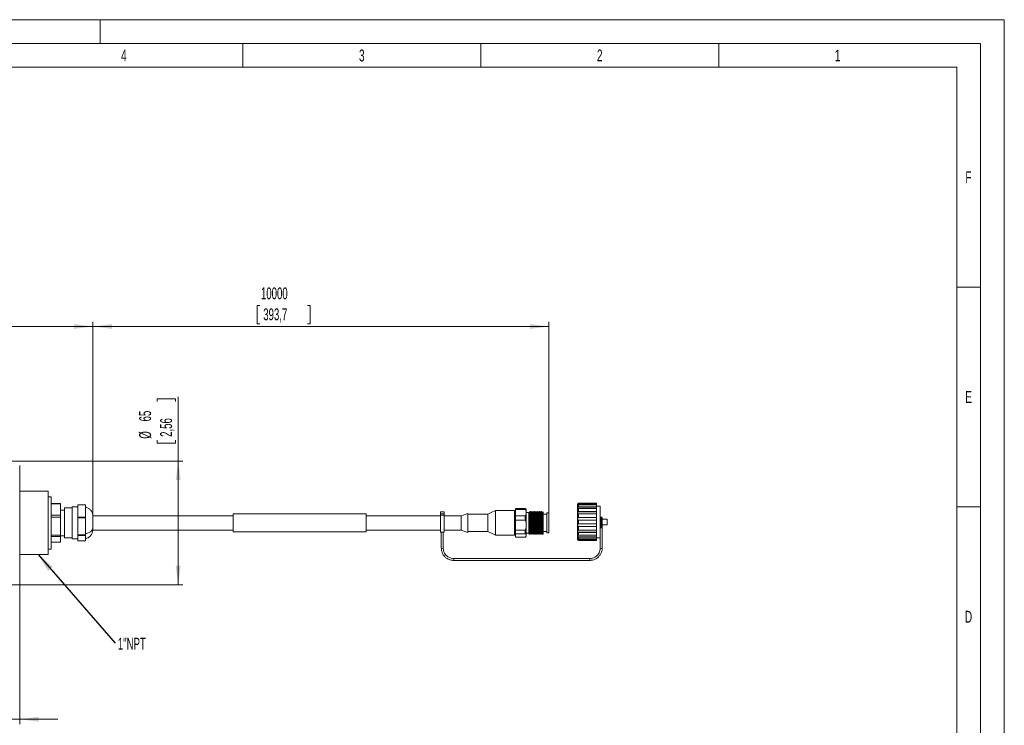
# Model space of a CAD drawing. Header units: millimetres. Extents: x 0 to 420, y 0 to 297.
# Tile 3 of 3: x 213 to 420, y 149 to 297. Entities that reach past the tile are written whole.
import ezdxf

# ---------------------------------------------------------------- set-up
doc = ezdxf.new("R2010")
doc.units = ezdxf.units.MM
doc.styles.add('SLDTEXTSTYLE0', font='TXT', dxfattribs={"width": 0.638186})
doc.styles.add('SLDTEXTSTYLE1', font='TXT', dxfattribs={"width": 0.605})
doc.dimstyles.new('SLDDIMSTYLE0', dxfattribs={"dimtxt": 2.5, "dimasz": 4, "dimexe": 0, "dimexo": 0.0625, "dimtad": 1, "dimdec": 1, "dimlfac": 2.5, "dimrnd": 1e-09, "dimzin": 12, "dimdsep": 46, "dimtxsty": 'SLDTEXTSTYLE1', "dimsah": 1, "dimcen": 0.09, "dimadec": 0, "dimazin": 3, "dimtfac": 1, "dimtdec": 1, "dimtmove": 0, "dimatfit": 0, "dimfxl": 0, "dimfrac": 2, "dimtolj": 1, "dimtzin": 12, "dimarcsym": 0})
doc.dimstyles.new('SLDDIMSTYLE1', dxfattribs={"dimtxt": 2.5, "dimasz": 4, "dimexe": 0, "dimexo": 0.0625, "dimtad": 1, "dimdec": 1, "dimlfac": 2.5, "dimrnd": 1e-09, "dimzin": 12, "dimdsep": 46, "dimtxsty": 'SLDTEXTSTYLE1', "dimsah": 1, "dimcen": 0.09, "dimadec": 0, "dimazin": 3, "dimtfac": 1, "dimtdec": 1, "dimtofl": 0, "dimtmove": 0, "dimatfit": 3, "dimfxl": 0, "dimfrac": 2, "dimtolj": 1, "dimtzin": 12, "dimarcsym": 0})
doc.dimstyles.new('SLDDIMSTYLE3', dxfattribs={"dimtxt": 2.5, "dimasz": 4, "dimexe": 0, "dimexo": 0.0625, "dimtad": 1, "dimdec": 1, "dimlfac": 2.5, "dimrnd": 1e-09, "dimzin": 12, "dimdsep": 46, "dimtxsty": 'SLDTEXTSTYLE1', "dimsah": 1, "dimcen": 0.09, "dimadec": 0, "dimazin": 3, "dimtfac": 1, "dimtdec": 1, "dimtofl": 0, "dimtmove": 0, "dimatfit": 3, "dimfxl": 0, "dimfrac": 2, "dimtolj": 1, "dimtzin": 12, "dimarcsym": 0})
doc.dimstyles.new('SLDDIMSTYLE4', dxfattribs={"dimtxt": 2.5, "dimasz": 4, "dimexe": 0, "dimexo": 0.0625, "dimtad": 1, "dimdec": 0, "dimlfac": 2.5, "dimrnd": 1e-09, "dimzin": 12, "dimdsep": 46, "dimtxsty": 'SLDTEXTSTYLE1', "dimsah": 1, "dimcen": 0.09, "dimadec": 0, "dimazin": 3, "dimtfac": 1, "dimtdec": 1, "dimtofl": 0, "dimtmove": 0, "dimatfit": 3, "dimfxl": 0, "dimfrac": 2, "dimtolj": 1, "dimtzin": 12, "dimarcsym": 0})
doc.dimstyles.new('SLDDIMSTYLE5', dxfattribs={"dimtxt": 0.18, "dimasz": 4, "dimexe": 0, "dimexo": 0.0625, "dimgap": 0, "dimtad": 0, "dimtih": 1, "dimtoh": 1, "dimdec": 0, "dimrnd": 1e-09, "dimzin": 0, "dimdsep": 46, "dimtxsty": 'Standard', "dimsah": 1, "dimcen": 0.09, "dimadec": 0, "dimazin": 0, "dimtfac": 4, "dimtdec": 0, "dimtofl": 0, "dimtmove": 0, "dimatfit": 3, "dimfxl": 0, "dimfrac": 2, "dimtolj": 1, "dimtzin": 0, "dimarcsym": 0})

# ---------------------------------------------------------------- blocks, each defined once
blk = doc.blocks.new('_D')
at = {"color": 7, "linetype": 'Continuous', "lineweight": 0}
for p, q in [((199.09, 179.29), (199.09, 149.03)), ((213.09, 179.21), (213.09, 149.03)), ((200.68, 154.44), (200.11, 154.44)), ((200.11, 154.44), (200.11, 150.61)), ((208.8, 154.44), (209.37, 154.44)), ((209.37, 154.44), (209.37, 150.61)), ((199.09, 150.03), (191.09, 150.03)), ((199.09, 150.03), (213.09, 150.03)), ((200.11, 150.61), (200.68, 150.61)), ((209.37, 150.61), (208.8, 150.61)), ((213.09, 150.03), (221.09, 150.03))]:
    blk.add_line(p, q, dxfattribs=at)
for points in [[(199.09, 150.03), (195.09, 150.54), (195.09, 149.53)], [(213.09, 150.03), (217.09, 149.53), (217.09, 150.54)]]:
    blk.add_solid(points, dxfattribs=at)
at = {"color": 7, "linetype": 'Continuous', "lineweight": 0, "char_height": 2.5, "attachment_point": 1, "style": 'SLDTEXTSTYLE1'}
for s, insert in [('35', (202.83, 158.24)), ('1,38', (201.4, 153.83))]:
    blk.add_mtext(s, dxfattribs=dict(at, insert=insert))
blk = doc.blocks.new('_D_1')
at = {"color": 7, "linetype": 'Continuous', "lineweight": 0}
for p, q in [((241.99, 216.76), (241.99, 217.33)), ((241.99, 217.33), (245.83, 217.33)), ((245.83, 217.33), (245.83, 216.76)), ((246.4, 204.29), (246.4, 217.76)), ((241.99, 208.64), (241.99, 208.07)), ((241.99, 208.07), (245.83, 208.07)), ((245.83, 208.07), (245.83, 208.64)), ((199.53, 204.29), (247.4, 204.29)), ((246.4, 178.3), (246.4, 204.29)), ((199.53, 178.3), (247.4, 178.3))]:
    blk.add_line(p, q, dxfattribs=at)
for points in [[(246.4, 204.29), (245.89, 200.29), (246.91, 200.29)], [(246.4, 178.3), (246.91, 182.3), (245.89, 182.3)]]:
    blk.add_solid(points, dxfattribs=at)
at = {"color": 7, "linetype": 'Continuous', "lineweight": 0, "char_height": 2.5, "attachment_point": 1, "rotation": 90, "style": 'SLDTEXTSTYLE1'}
for s, insert in [('65', (238.2, 212.61)), ('2,56', (242.61, 209.36)), ('%%c', (238.2, 208.97))]:
    blk.add_mtext(s, dxfattribs=dict(at, insert=insert))
blk = doc.blocks.new('_D_3')
at = {"color": 7, "linetype": 'Continuous', "lineweight": 0}
for p, q in [((263.55, 236.96), (262.98, 236.96)), ((262.98, 236.96), (262.98, 233.13)), ((273.58, 236.96), (274.15, 236.96)), ((274.15, 236.96), (274.15, 233.13)), ((228.48, 192.89), (228.48, 233.55)), ((228.48, 232.55), (324.3, 232.55)), ((262.98, 233.13), (263.55, 233.13)), ((274.15, 233.13), (273.58, 233.13)), ((324.3, 193.39), (324.3, 233.55))]:
    blk.add_line(p, q, dxfattribs=at)
for points in [[(228.48, 232.55), (232.48, 232.04), (232.48, 233.06)], [(324.3, 232.55), (320.3, 233.06), (320.3, 232.04)]]:
    blk.add_solid(points, dxfattribs=at)
at = {"color": 7, "linetype": 'Continuous', "lineweight": 0, "char_height": 2.5, "attachment_point": 1, "style": 'SLDTEXTSTYLE1'}
for s, insert in [('10000', (263.79, 240.76)), ('393,7', (264.27, 236.35))]:
    blk.add_mtext(s, dxfattribs=dict(at, insert=insert))
blk = doc.blocks.new('_D_4')
at = {"color": 7, "linetype": 'Continuous', "lineweight": 0}
for p, q in [((163.56, 236.96), (162.98, 236.96)), ((162.98, 236.96), (162.98, 233.13)), ((171.67, 236.96), (172.24, 236.96)), ((172.24, 236.96), (172.24, 233.13)), ((99.73, 182.89), (99.73, 233.55)), ((228.48, 232.55), (99.73, 232.55)), ((162.98, 233.13), (163.56, 233.13)), ((172.24, 233.13), (171.67, 233.13)), ((228.48, 192.89), (228.48, 233.55))]:
    blk.add_line(p, q, dxfattribs=at)
for points in [[(99.73, 232.55), (103.73, 232.04), (103.73, 233.06)], [(228.48, 232.55), (224.48, 233.06), (224.48, 232.04)]]:
    blk.add_solid(points, dxfattribs=at)
at = {"color": 7, "linetype": 'Continuous', "lineweight": 0, "char_height": 2.5, "attachment_point": 1, "style": 'SLDTEXTSTYLE1'}
for s, insert in [('322', (164.75, 240.76)), ('12,7', (164.27, 236.35))]:
    blk.add_mtext(s, dxfattribs=dict(at, insert=insert))
blk = doc.blocks.new('SW_NOTE_9')
at = {"color": 0, "linetype": 'Continuous', "lineweight": 0, "insert": (0.55, 1.12), "char_height": 2.5, "attachment_point": 1, "style": 'SLDTEXTSTYLE1'}
blk.add_mtext('1"NPT', dxfattribs=at)

msp = doc.modelspace()

# ---------------------------------------------------------------- linework, layer by layer
at = {"color": 133, "linetype": 'Continuous', "lineweight": 0}
for p, q in [((420, 297), (0, 297)), ((230, 292), (230, 297)), ((420, 0), (420, 297)), ((415, 292), (5, 292)), ((260, 292), (260, 287)), ((310, 292), (310, 287)), ((360, 292), (360, 287)), ((415, 292), (415, 5)), ((260, 287), (210, 287)), ((310, 287), (260, 287)), ((360, 287), (310, 287)), ((410, 287), (360, 287)), ((410, 60.25), (410, 287)), ((415, 240.833), (410, 240.833)), ((415, 194.667), (410, 194.667))]:
    msp.add_line(p, q, dxfattribs=at)
at = {"color": 7, "linetype": 'Continuous', "lineweight": 15}
for p, q in [((213.095, 203.378), (213.095, 181.961)), ((219.095, 197.94), (213.095, 197.94)), ((219.095, 197.94), (219.095, 184.648)), ((219.695, 196.794), (219.095, 196.794)), ((219.695, 196.794), (219.695, 185.794)), ((221.695, 195.381), (219.695, 195.381)), ((221.695, 195.294), (219.695, 195.294)), ((221.695, 195.381), (221.695, 195.294)), ((221.695, 195.294), (221.695, 192.895)), ((225.295, 194.654), (224.095, 194.654)), ((224.095, 188.994), (224.095, 194.654)), ((226.895, 195.083), (225.295, 195.083)), ((225.295, 195.05), (225.295, 195.083)), ((225.295, 195.05), (226.895, 195.05)), ((225.295, 192.495), (225.295, 195.05)), ((226.895, 195.083), (226.895, 195.05)), ((226.895, 195.05), (226.895, 192.495)), ((330.415, 195.331), (330.295, 195.211)), ((330.295, 187.771), (330.295, 195.211)), ((330.495, 195.4), (330.415, 195.32)), ((330.415, 195.318), (330.495, 195.398)), ((330.415, 195.331), (330.415, 195.318)), ((330.495, 195.263), (330.415, 195.188)), ((330.415, 195.188), (330.415, 194.981)), ((330.415, 195.15), (334.295, 195.15)), ((330.415, 194.981), (330.495, 195.056)), ((330.495, 194.671), (330.415, 194.61)), ((330.415, 194.61), (330.415, 194.223)), ((330.415, 194.579), (334.295, 194.579)), ((334.295, 195.4), (330.495, 195.4)), ((330.495, 195.263), (330.495, 195.398)), ((330.495, 195.398), (334.295, 195.398)), ((334.295, 195.263), (330.495, 195.263)), ((330.495, 195.056), (330.495, 194.671)), ((330.495, 195.056), (334.295, 195.056)), ((334.295, 194.671), (330.495, 194.671)), ((334.295, 195.398), (334.295, 195.4)), ((334.295, 195.398), (334.295, 195.263)), ((334.295, 195.15), (334.295, 195.263)), ((334.295, 195.15), (334.295, 195.065)), ((334.295, 195.056), (334.295, 194.671)), ((335.095, 194.811), (334.295, 194.811)), ((334.295, 194.579), (334.295, 194.671)), ((334.295, 194.579), (334.295, 194.299)), ((335.095, 194.811), (335.095, 188.171)), ((219.695, 192.895), (221.695, 192.895)), ((221.695, 192.512), (219.695, 192.512)), ((222.495, 193.994), (221.695, 193.994)), ((221.695, 192.895), (221.695, 192.512)), ((221.695, 192.512), (221.695, 188.735)), ((224.095, 194.44), (222.495, 194.44)), ((222.495, 188.147), (222.495, 194.44)), ((226.895, 192.495), (225.295, 192.495)), ((225.295, 192.495), (225.295, 192.377)), ((226.895, 192.495), (226.895, 192.377)), ((228.48, 190.199), (228.48, 192.894)), ((257.935, 192.794), (228.48, 192.794)), ((285.935, 193.194), (257.935, 193.194)), ((257.935, 190.959), (257.935, 193.194)), ((285.935, 190.959), (285.935, 193.194)), ((301.495, 192.794), (285.935, 192.794)), ((301.495, 193.61), (301.495, 193.217)), ((302.295, 193.61), (301.495, 193.61)), ((302.295, 193.217), (301.495, 193.217)), ((301.495, 193.217), (301.495, 192.935)), ((301.495, 192.935), (302.295, 192.935)), ((301.495, 189.374), (301.495, 192.935)), ((302.295, 193.61), (302.295, 193.217)), ((302.295, 193.217), (302.295, 192.935)), ((302.295, 192.935), (302.295, 189.374)), ((305.895, 192.794), (302.295, 192.794)), ((305.895, 192.799), (305.895, 189.789)), ((307.295, 193.294), (307.255, 193.294)), ((307.255, 189.294), (307.255, 193.294)), ((307.295, 193.294), (307.295, 189.294)), ((311.495, 193.094), (307.295, 193.094)), ((311.495, 193.113), (311.495, 189.474)), ((317.095, 193.894), (313.095, 193.894)), ((313.095, 188.694), (313.095, 193.894)), ((317.095, 193.894), (317.095, 188.694)), ((317.295, 193.294), (317.095, 193.294)), ((319.295, 194.293), (317.295, 194.293)), ((317.295, 194.128), (317.295, 194.293)), ((317.295, 194.128), (319.295, 194.128)), ((317.295, 192.739), (317.295, 194.128)), ((319.295, 192.739), (317.295, 192.739)), ((317.295, 191.86), (317.295, 192.739)), ((319.295, 194.128), (319.295, 194.293)), ((319.295, 191.86), (319.295, 192.739)), ((319.495, 193.516), (319.495, 193.901)), ((320.095, 193.454), (319.495, 193.454)), ((320.15, 193.449), (320.11, 193.519)), ((320.223, 193.454), (320.146, 193.454)), ((320.406, 193.694), (320.362, 193.694)), ((320.623, 193.454), (320.547, 193.454)), ((320.806, 193.694), (320.762, 193.694)), ((321.023, 193.454), (320.947, 193.454)), ((321.206, 193.694), (321.161, 193.694)), ((321.423, 193.454), (321.347, 193.454)), ((321.606, 193.694), (321.561, 193.694)), ((321.823, 193.454), (321.747, 193.454)), ((322.006, 193.694), (321.962, 193.694)), ((322.223, 193.454), (322.147, 193.454)), ((322.406, 193.694), (322.361, 193.694)), ((322.623, 193.454), (322.547, 193.454)), ((322.806, 193.694), (322.762, 193.694)), ((323.023, 193.454), (322.947, 193.454)), ((323.895, 193.094), (323.095, 193.094)), ((324.295, 193.394), (323.895, 193.394)), ((323.895, 193.394), (323.895, 189.194)), ((324.295, 193.394), (324.295, 189.194)), ((330.415, 194.223), (330.495, 194.284)), ((330.495, 193.696), (330.415, 193.656)), ((330.415, 193.656), (330.415, 193.135)), ((330.415, 193.636), (334.295, 193.636)), ((330.415, 193.135), (330.495, 193.175)), ((330.495, 192.454), (330.415, 192.441)), ((330.415, 192.441), (330.415, 191.849)), ((330.415, 192.434), (334.295, 192.434)), ((330.495, 194.284), (330.495, 193.696)), ((330.495, 194.284), (334.295, 194.284)), ((334.295, 193.696), (330.495, 193.696)), ((330.495, 193.175), (330.495, 192.454)), ((330.495, 193.175), (334.295, 193.175)), ((334.295, 192.454), (330.495, 192.454)), ((334.295, 194.284), (334.295, 193.696)), ((334.295, 193.636), (334.295, 193.696)), ((334.295, 193.636), (334.295, 193.195)), ((334.295, 193.175), (334.295, 192.454)), ((334.295, 192.434), (334.295, 192.454)), ((334.295, 192.434), (334.295, 191.843)), ((225.295, 192.377), (226.895, 192.377)), ((225.295, 190.871), (225.295, 192.377)), ((225.295, 190.871), (225.295, 190.048)), ((226.895, 192.377), (226.895, 188.756)), ((257.935, 189.394), (257.935, 190.959)), ((285.935, 189.394), (285.935, 190.959)), ((317.295, 191.86), (319.295, 191.86)), ((317.295, 189.74), (317.295, 191.86)), ((320.095, 190.105), (320.095, 191.684)), ((323.095, 192.205), (323.095, 189.759)), ((330.415, 191.849), (330.495, 191.863)), ((330.495, 191.097), (330.415, 191.111)), ((330.415, 191.111), (330.415, 190.52)), ((334.295, 190.527), (330.415, 190.527)), ((330.415, 190.52), (330.495, 190.506)), ((330.495, 191.863), (330.495, 191.097)), ((330.495, 191.863), (334.295, 191.863)), ((334.295, 191.097), (330.495, 191.097)), ((330.495, 190.506), (330.495, 189.786)), ((330.495, 190.506), (334.295, 190.506)), ((334.295, 191.863), (334.295, 191.097)), ((334.295, 191.118), (334.295, 190.527)), ((334.295, 190.506), (334.295, 190.527)), ((334.295, 190.506), (334.295, 189.786)), ((336.575, 192.091), (335.495, 192.091)), ((335.495, 190.891), (336.575, 190.891)), ((336.575, 192.091), (336.575, 190.891)), ((219.695, 188.735), (221.695, 188.735)), ((221.695, 188.426), (219.695, 188.426)), ((221.695, 188.735), (221.695, 188.426)), ((221.695, 188.594), (222.495, 188.594)), ((221.695, 188.426), (221.695, 187.226)), ((224.095, 187.934), (224.095, 188.994)), ((225.295, 188.756), (225.295, 190.048)), ((226.895, 188.756), (225.295, 188.756)), ((225.295, 188.672), (225.295, 188.756)), ((225.295, 188.672), (226.895, 188.672)), ((225.295, 188.258), (225.295, 188.672)), ((226.895, 188.756), (226.895, 188.672)), ((226.895, 188.672), (226.895, 187.51)), ((228.48, 189.694), (228.48, 190.199)), ((228.48, 189.794), (257.935, 189.794)), ((257.935, 189.394), (285.935, 189.394)), ((285.935, 189.794), (301.495, 189.794)), ((301.495, 189.374), (302.295, 189.374)), ((301.695, 189.374), (301.695, 185.978)), ((302.095, 185.978), (302.095, 189.374)), ((302.295, 189.794), (305.895, 189.794)), ((307.255, 189.294), (307.295, 189.294)), ((307.295, 189.494), (311.495, 189.494)), ((313.095, 188.694), (317.095, 188.694)), ((317.095, 189.294), (317.295, 189.294)), ((319.295, 189.74), (317.295, 189.74)), ((317.295, 189.026), (317.295, 189.74)), ((319.295, 189.026), (317.295, 189.026)), ((317.295, 188.294), (317.295, 189.026)), ((319.295, 188.294), (317.295, 188.294)), ((319.295, 189.026), (319.295, 189.74)), ((319.495, 189.134), (320.095, 189.134)), ((319.495, 188.494), (319.495, 188.723)), ((320.162, 188.894), (320.206, 188.894)), ((320.345, 189.134), (320.422, 189.134)), ((320.561, 188.894), (320.607, 188.894)), ((320.745, 189.134), (320.822, 189.134)), ((320.962, 188.894), (321.007, 188.894)), ((321.145, 189.134), (321.222, 189.134)), ((321.362, 188.894), (321.407, 188.894)), ((321.545, 189.134), (321.622, 189.134)), ((321.762, 188.894), (321.807, 188.894)), ((321.945, 189.134), (322.022, 189.134)), ((322.162, 188.894), (322.207, 188.894)), ((322.345, 189.134), (322.422, 189.134)), ((322.562, 188.894), (322.607, 188.894)), ((322.745, 189.134), (322.822, 189.134)), ((322.961, 188.894), (323.007, 188.894)), ((323.095, 189.494), (323.895, 189.494)), ((323.895, 189.194), (324.295, 189.194)), ((330.495, 189.786), (330.415, 189.827)), ((330.415, 189.827), (330.415, 189.308)), ((334.295, 189.328), (330.415, 189.328)), ((330.415, 189.308), (330.495, 189.268)), ((330.495, 188.682), (330.415, 188.743)), ((330.415, 188.743), (330.415, 188.359)), ((334.295, 188.39), (330.415, 188.39)), ((330.415, 188.359), (330.495, 188.297)), ((334.295, 189.786), (330.495, 189.786)), ((330.495, 189.268), (330.495, 188.682)), ((330.495, 189.268), (334.295, 189.268)), ((334.295, 188.682), (330.495, 188.682)), ((330.495, 188.297), (330.495, 187.916)), ((330.495, 188.297), (334.295, 188.297)), ((334.295, 189.847), (334.295, 189.328)), ((334.295, 189.268), (334.295, 189.328)), ((334.295, 189.268), (334.295, 188.682)), ((334.295, 188.697), (334.295, 188.39)), ((334.295, 188.297), (334.295, 188.39)), ((334.295, 188.297), (334.295, 187.916)), ((335.495, 185.978), (335.495, 190.309)), ((219.695, 187.226), (221.695, 187.226)), ((219.695, 187.206), (221.695, 187.206)), ((221.695, 187.226), (221.695, 187.206)), ((222.495, 188.147), (224.095, 188.147)), ((224.095, 187.934), (225.295, 187.934)), ((225.295, 188.258), (225.295, 187.994)), ((225.295, 187.994), (225.295, 187.51)), ((225.295, 187.51), (226.895, 187.51)), ((225.295, 187.51), (225.295, 187.504)), ((225.295, 187.504), (226.895, 187.504)), ((226.895, 187.51), (226.895, 187.504)), ((330.295, 187.771), (330.415, 187.651)), ((330.495, 187.916), (330.415, 187.991)), ((330.415, 187.991), (330.415, 187.788)), ((334.295, 187.825), (330.415, 187.825)), ((330.415, 187.788), (330.495, 187.712)), ((330.495, 187.581), (330.415, 187.662)), ((330.415, 187.662), (330.415, 187.651)), ((334.295, 187.916), (330.495, 187.916)), ((330.495, 187.712), (330.495, 187.581)), ((330.495, 187.712), (334.295, 187.712)), ((334.295, 187.581), (330.495, 187.581)), ((334.295, 188.171), (335.095, 188.171)), ((334.295, 187.925), (334.295, 187.825)), ((334.295, 187.712), (334.295, 187.825)), ((334.295, 187.712), (334.295, 187.581)), ((335.095, 188.171), (335.095, 185.978)), ((213.095, 184.648), (219.095, 184.648)), ((219.095, 185.794), (219.695, 185.794)), ((332.895, 183.816), (304.295, 183.816)), ((304.295, 183.416), (332.895, 183.416)), ((213.095, 181.961), (213.095, 179.209))]:
    msp.add_line(p, q, dxfattribs=at)
at = {"color": 8, "linetype": 'Continuous', "lineweight": 15}
for p, q in [((335.295, 190.274), (335.295, 190.573)), ((304.295, 183.416), (304.295, 183.816)), ((332.895, 183.816), (332.895, 183.581)), ((332.895, 183.581), (332.895, 183.416))]:
    msp.add_line(p, q, dxfattribs=at)
at = {"color": 7, "linetype": 'Continuous', "lineweight": 15, "flags": 128}
for points in [[(307.255, 193.294), (306.494, 193.017), (305.895, 192.799)], [(313.095, 193.894), (312.199, 193.457), (311.495, 193.113)], [(322.809, 193.667), (322.826, 193.591), (322.846, 193.231), (322.869, 192.653), (322.889, 191.922), (322.912, 191.119), (322.932, 190.336), (322.954, 189.662), (322.976, 189.171), (322.996, 188.92), (323.02, 188.937), (323.02, 188.937)], [(305.895, 189.789), (306.657, 189.512), (307.255, 189.294)], [(311.495, 189.474), (312.391, 189.037), (313.095, 188.694)]]:
    msp.add_lwpolyline(points, dxfattribs=at)
at = {"color": 8, "linetype": 'Continuous', "lineweight": 15, "flags": 128}
msp.add_lwpolyline([(335.295, 190.274), (335.372, 190.277), (335.437, 190.284), (335.48, 190.296), (335.495, 190.309), (335.495, 190.309)], dxfattribs=at)
at = {"color": 7, "linetype": 'Continuous', "lineweight": 15}
for centre, start, end in [((319.295, 194.094), 0, 62.30335), ((319.295, 188.494), 297.68607, 0)]:
    msp.add_arc(centre, 0.2, start, end, dxfattribs=at)
at = {"color": 8, "linetype": 'Continuous', "lineweight": 15}
for centre, radius, start, end in [((335.239, 190.54), 0.272, 238.02978, 281.86432), ((301.895, 186.42), 0.485, 245.65761, 294.34239), ((335.295, 186.42), 0.485, 245.65889, 294.34111)]:
    msp.add_arc(centre, radius, start, end, dxfattribs=at)
at = {"color": 7, "linetype": 'Continuous', "lineweight": 15}
for points, knots in [([(228.48, 192.894), (228.438, 193.093), (228.352, 193.503), (227.988, 194.03), (227.491, 194.436), (227.09, 194.555), (226.895, 194.614)], [0, 0, 0, 0, 0.2438023, 0.4999998, 0.756198, 1, 1, 1, 1]), ([(319.295, 194.293), (319.304, 194.293), (319.325, 194.292), (319.357, 194.285), (319.379, 194.277), (319.388, 194.271), (319.388, 194.27)], [0, 0, 0, 0, 0.2252652, 0.5025741, 0.9563619, 1, 1, 1, 1]), ([(319.495, 193.434), (319.496, 193.52), (319.496, 193.654), (319.487, 193.822), (319.469, 193.926), (319.443, 194.007), (319.412, 194.063), (319.373, 194.102), (319.343, 194.12), (319.315, 194.127), (319.301, 194.128), (319.295, 194.128)], [0, 0, 0, 0, 0.3495399, 0.5465908, 0.6817086, 0.7763193, 0.8821416, 0.922106, 0.9623813, 0.9862199, 1, 1, 1, 1]), ([(319.295, 192.739), (319.304, 192.74), (319.324, 192.741), (319.357, 192.755), (319.4, 192.788), (319.485, 192.924), (319.495, 193.149), (319.495, 193.345), (319.495, 193.434)], [0, 0, 0, 0, 0.0234709, 0.0523643, 0.0996455, 0.198999, 0.6389103, 1, 1, 1, 1]), ([(319.495, 193.927), (319.495, 194.004), (319.495, 194.104), (319.495, 194.079), (319.495, 194.073)], [0, 0, 0, 0, 0.7571797, 1, 1, 1, 1]), ([(319.495, 193.434), (319.495, 193.262), (319.495, 192.918), (319.495, 192.254), (319.495, 191.532), (319.495, 191.044), (319.495, 190.8)], [0, 0, 0, 0, 0.25, 0.5, 0.75, 1, 1, 1, 1]), ([(320.095, 193.51), (320.095, 193.519), (320.095, 193.543), (320.095, 193.302), (320.095, 192.842), (320.095, 192.257), (320.095, 191.843), (320.095, 191.684)], [0, 0, 0, 0, 0.1194583, 0.354216, 0.5950474, 0.8445763, 1, 1, 1, 1]), ([(320.345, 189.164), (320.341, 189.159), (320.329, 189.142), (320.314, 189.381), (320.29, 189.835), (320.272, 190.387), (320.256, 190.999), (320.233, 191.645), (320.215, 192.344), (320.191, 192.93), (320.17, 193.309), (320.156, 193.479), (320.147, 193.441), (320.146, 193.436)], [0, 0, 0, 0, 0.0549633, 0.1623945, 0.2698059, 0.3772239, 0.4437175, 0.5511391, 0.6585611, 0.7659724, 0.8733892, 0.9808004, 1, 1, 1, 1]), ([(320.36, 193.693), (320.336, 193.652), (320.288, 193.569), (320.241, 193.486), (320.217, 193.445)], [0, 0, 0, 0, 0.500033, 1, 1, 1, 1]), ([(320.419, 189.165), (320.417, 189.162), (320.408, 189.152), (320.39, 189.383), (320.37, 189.834), (320.351, 190.387), (320.33, 190.998), (320.315, 191.645), (320.29, 192.343), (320.271, 192.929), (320.249, 193.309), (320.232, 193.479), (320.224, 193.441), (320.223, 193.436)], [0, 0, 0, 0, 0.0356773, 0.1452762, 0.2548906, 0.3644897, 0.4323836, 0.5419707, 0.6515576, 0.7611705, 0.8707699, 0.9803732, 1, 1, 1, 1]), ([(320.558, 188.924), (320.553, 188.94), (320.542, 188.977), (320.519, 189.348), (320.501, 189.939), (320.476, 190.692), (320.457, 191.511), (320.435, 192.304), (320.413, 192.988), (320.393, 193.464), (320.373, 193.699), (320.364, 193.669), (320.362, 193.661)], [0, 0, 0, 0, 0.0815124, 0.1909616, 0.3004264, 0.4098798, 0.5193506, 0.6287975, 0.7382524, 0.8477067, 0.9571579, 1, 1, 1, 1]), ([(320.551, 193.448), (320.527, 193.489), (320.479, 193.572), (320.431, 193.655), (320.407, 193.696)], [0, 0, 0, 0, 0.4999871, 1, 1, 1, 1]), ([(320.409, 193.665), (320.415, 193.652), (320.428, 193.622), (320.445, 193.263), (320.47, 192.681), (320.488, 191.933), (320.513, 191.116), (320.532, 190.319), (320.554, 189.628), (320.577, 189.139), (320.593, 188.888), (320.605, 188.918), (320.609, 188.929)], [0, 0, 0, 0, 0.0794625, 0.1870092, 0.294551, 0.4021106, 0.5096556, 0.6172149, 0.7247538, 0.8322976, 0.9398462, 1, 1, 1, 1]), ([(320.745, 189.164), (320.741, 189.159), (320.729, 189.142), (320.714, 189.381), (320.691, 189.835), (320.672, 190.387), (320.656, 190.999), (320.633, 191.645), (320.615, 192.343), (320.591, 192.931), (320.57, 193.305), (320.557, 193.476), (320.549, 193.448), (320.549, 193.447)], [0, 0, 0, 0, 0.0558323, 0.1649621, 0.2740718, 0.3831883, 0.4507332, 0.5598533, 0.6689738, 0.7780833, 0.8871986, 0.996308, 1, 1, 1, 1]), ([(320.76, 193.693), (320.736, 193.652), (320.689, 193.569), (320.641, 193.487), (320.617, 193.445)], [0, 0, 0, 0, 0.5000242, 1, 1, 1, 1]), ([(320.819, 189.165), (320.817, 189.162), (320.809, 189.152), (320.79, 189.383), (320.77, 189.834), (320.751, 190.387), (320.73, 190.998), (320.715, 191.645), (320.69, 192.343), (320.671, 192.929), (320.649, 193.309), (320.632, 193.479), (320.624, 193.441), (320.623, 193.436)], [0, 0, 0, 0, 0.036537, 0.1460381, 0.2555548, 0.3650562, 0.4328896, 0.542379, 0.6518682, 0.7613834, 0.8708851, 0.9803907, 1, 1, 1, 1]), ([(320.958, 188.929), (320.956, 188.926), (320.947, 188.916), (320.927, 189.18), (320.908, 189.687), (320.886, 190.393), (320.863, 191.196), (320.845, 192.011), (320.819, 192.746), (320.802, 193.309), (320.778, 193.649), (320.767, 193.664), (320.762, 193.67)], [0, 0, 0, 0, 0.0408365, 0.1501522, 0.2594823, 0.3687972, 0.4781177, 0.5874347, 0.6967485, 0.8060789, 0.9153967, 1, 1, 1, 1]), ([(320.95, 193.449), (320.926, 193.49), (320.878, 193.573), (320.831, 193.655), (320.807, 193.696)], [0, 0, 0, 0, 0.4999803, 1, 1, 1, 1]), ([(320.809, 193.667), (320.815, 193.654), (320.828, 193.624), (320.845, 193.263), (320.87, 192.681), (320.888, 191.933), (320.913, 191.116), (320.932, 190.319), (320.954, 189.628), (320.977, 189.139), (320.993, 188.889), (321.005, 188.919), (321.009, 188.929)], [0, 0, 0, 0, 0.0814925, 0.1890024, 0.2965075, 0.4040304, 0.5115387, 0.6190613, 0.7265635, 0.8340705, 0.9415824, 1, 1, 1, 1]), ([(321.145, 189.164), (321.141, 189.159), (321.129, 189.142), (321.114, 189.381), (321.091, 189.835), (321.072, 190.387), (321.056, 190.999), (321.033, 191.645), (321.015, 192.343), (320.991, 192.931), (320.97, 193.306), (320.957, 193.477), (320.949, 193.447), (320.948, 193.446)], [0, 0, 0, 0, 0.0557176, 0.1646232, 0.2735088, 0.382401, 0.4498072, 0.5587031, 0.6675994, 0.7764848, 0.8853758, 0.9942611, 1, 1, 1, 1]), ([(321.161, 193.694), (321.137, 193.652), (321.089, 193.57), (321.041, 193.487), (321.017, 193.446)], [0, 0, 0, 0, 0.5000313, 1, 1, 1, 1]), ([(321.22, 189.165), (321.217, 189.162), (321.209, 189.151), (321.19, 189.383), (321.17, 189.834), (321.151, 190.387), (321.13, 190.998), (321.115, 191.645), (321.09, 192.343), (321.071, 192.929), (321.049, 193.309), (321.032, 193.479), (321.024, 193.441), (321.023, 193.436)], [0, 0, 0, 0, 0.037601, 0.1469812, 0.2563769, 0.3657574, 0.4335158, 0.5428844, 0.6522526, 0.7616469, 0.8710277, 0.9804123, 1, 1, 1, 1]), ([(321.359, 188.897), (321.359, 188.897), (321.352, 188.866), (321.338, 189.052), (321.314, 189.461), (321.296, 190.11), (321.27, 190.883), (321.253, 191.705), (321.228, 192.479), (321.209, 193.126), (321.187, 193.541), (321.17, 193.724), (321.162, 193.682), (321.161, 193.676)], [0, 0, 0, 0, 0.0004407, 0.1096349, 0.2188338, 0.3280381, 0.4372368, 0.5464529, 0.655651, 0.7648626, 0.8740606, 0.9832629, 1, 1, 1, 1]), ([(321.35, 193.449), (321.326, 193.49), (321.278, 193.573), (321.23, 193.655), (321.207, 193.697)], [0, 0, 0, 0, 0.4999839, 1, 1, 1, 1]), ([(321.209, 193.668), (321.215, 193.655), (321.228, 193.625), (321.245, 193.263), (321.27, 192.681), (321.288, 191.933), (321.313, 191.116), (321.332, 190.319), (321.354, 189.628), (321.377, 189.139), (321.392, 188.889), (321.405, 188.919), (321.409, 188.929)], [0, 0, 0, 0, 0.0828545, 0.1903253, 0.2977913, 0.4052752, 0.5127443, 0.6202278, 0.7276908, 0.8351588, 0.9426315, 1, 1, 1, 1]), ([(321.545, 189.164), (321.541, 189.159), (321.529, 189.142), (321.514, 189.381), (321.491, 189.835), (321.472, 190.387), (321.456, 190.999), (321.433, 191.645), (321.415, 192.343), (321.391, 192.93), (321.37, 193.306), (321.357, 193.477), (321.349, 193.446), (321.348, 193.445)], [0, 0, 0, 0, 0.0556415, 0.1643983, 0.2731351, 0.3818786, 0.4491927, 0.5579398, 0.6666873, 0.775424, 0.8841663, 0.9929028, 1, 1, 1, 1]), ([(321.561, 193.694), (321.537, 193.653), (321.489, 193.57), (321.441, 193.488), (321.417, 193.446)], [0, 0, 0, 0, 0.5000321, 1, 1, 1, 1]), ([(321.62, 189.165), (321.618, 189.162), (321.609, 189.15), (321.59, 189.383), (321.57, 189.834), (321.551, 190.387), (321.53, 190.998), (321.515, 191.645), (321.49, 192.343), (321.471, 192.929), (321.449, 193.309), (321.432, 193.479), (321.424, 193.441), (321.423, 193.436)], [0, 0, 0, 0, 0.0387783, 0.1480247, 0.2572866, 0.3665333, 0.4342088, 0.5434435, 0.652678, 0.7619384, 0.8711855, 0.9804363, 1, 1, 1, 1]), ([(321.759, 188.912), (321.753, 188.937), (321.74, 188.99), (321.717, 189.393), (321.699, 190.003), (321.673, 190.765), (321.658, 191.473), (321.643, 192.036), (321.626, 192.564), (321.609, 193.117), (321.587, 193.536), (321.57, 193.722), (321.563, 193.681), (321.561, 193.675)], [0, 0, 0, 0, 0.0945246, 0.2035672, 0.312622, 0.421668, 0.5307333, 0.5945475, 0.6543997, 0.7634333, 0.8724669, 0.9815147, 1, 1, 1, 1]), ([(321.75, 193.449), (321.726, 193.49), (321.678, 193.573), (321.63, 193.656), (321.606, 193.697)], [0, 0, 0, 0, 0.4999827, 1, 1, 1, 1]), ([(321.609, 193.669), (321.615, 193.656), (321.628, 193.626), (321.645, 193.263), (321.67, 192.681), (321.688, 191.933), (321.713, 191.116), (321.732, 190.319), (321.754, 189.628), (321.777, 189.139), (321.792, 188.889), (321.805, 188.919), (321.809, 188.929)], [0, 0, 0, 0, 0.0835031, 0.1909339, 0.2983599, 0.4058038, 0.513233, 0.6206765, 0.7280996, 0.8355276, 0.9429604, 1, 1, 1, 1]), ([(321.945, 189.164), (321.941, 189.159), (321.929, 189.142), (321.914, 189.381), (321.891, 189.835), (321.872, 190.387), (321.856, 190.999), (321.833, 191.645), (321.815, 192.343), (321.791, 192.93), (321.77, 193.306), (321.757, 193.477), (321.748, 193.446), (321.748, 193.444)], [0, 0, 0, 0, 0.0556059, 0.1642931, 0.2729604, 0.3816343, 0.4489053, 0.5575829, 0.6662609, 0.774928, 0.8836007, 0.9922677, 1, 1, 1, 1]), ([(321.961, 193.695), (321.937, 193.653), (321.889, 193.571), (321.841, 193.488), (321.818, 193.447)], [0, 0, 0, 0, 0.5000281, 1, 1, 1, 1]), ([(322.02, 189.165), (322.018, 189.162), (322.009, 189.15), (321.99, 189.383), (321.97, 189.834), (321.951, 190.387), (321.93, 190.998), (321.915, 191.645), (321.89, 192.343), (321.871, 192.929), (321.849, 193.309), (321.832, 193.479), (321.824, 193.441), (321.823, 193.436)], [0, 0, 0, 0, 0.0399722, 0.1490829, 0.2582091, 0.3673201, 0.4349116, 0.5440106, 0.6531094, 0.7622341, 0.8713455, 0.9804606, 1, 1, 1, 1]), ([(322.159, 188.93), (322.156, 188.928), (322.147, 188.921), (322.126, 189.198), (322.108, 189.716), (322.085, 190.428), (322.062, 191.24), (322.043, 192.065), (322.018, 192.802), (322, 193.35), (321.977, 193.662), (321.966, 193.664), (321.962, 193.664)], [0, 0, 0, 0, 0.0491752, 0.1581121, 0.2670648, 0.3760007, 0.4849439, 0.5963529, 0.7077612, 0.8167097, 0.9256482, 1, 1, 1, 1]), ([(322.15, 193.449), (322.126, 193.49), (322.078, 193.573), (322.03, 193.656), (322.006, 193.697)], [0, 0, 0, 0, 0.4999757, 1, 1, 1, 1]), ([(322.009, 193.669), (322.015, 193.656), (322.028, 193.626), (322.045, 193.263), (322.07, 192.681), (322.088, 191.933), (322.113, 191.116), (322.132, 190.319), (322.154, 189.628), (322.177, 189.139), (322.192, 188.889), (322.205, 188.919), (322.209, 188.929)], [0, 0, 0, 0, 0.083415, 0.1908064, 0.2981929, 0.4055973, 0.512987, 0.6203911, 0.7277747, 0.8351632, 0.9425565, 1, 1, 1, 1]), ([(322.345, 189.164), (322.341, 189.159), (322.329, 189.142), (322.314, 189.381), (322.291, 189.835), (322.272, 190.387), (322.256, 190.999), (322.233, 191.645), (322.215, 192.343), (322.191, 192.93), (322.17, 193.306), (322.157, 193.477), (322.148, 193.446), (322.148, 193.444)], [0, 0, 0, 0, 0.0556119, 0.1643109, 0.2729899, 0.3816756, 0.4489538, 0.5576431, 0.6663328, 0.7750117, 0.8836961, 0.9923748, 1, 1, 1, 1]), ([(322.361, 193.695), (322.337, 193.654), (322.29, 193.571), (322.242, 193.488), (322.218, 193.447)], [0, 0, 0, 0, 0.5000388, 1, 1, 1, 1]), ([(322.42, 189.165), (322.418, 189.161), (322.409, 189.149), (322.39, 189.383), (322.37, 189.834), (322.351, 190.387), (322.33, 190.998), (322.315, 191.645), (322.29, 192.343), (322.271, 192.929), (322.249, 193.309), (322.232, 193.479), (322.224, 193.441), (322.223, 193.436)], [0, 0, 0, 0, 0.0410862, 0.1500703, 0.2590699, 0.3680542, 0.4355673, 0.5445398, 0.653512, 0.76251, 0.8714948, 0.9804833, 1, 1, 1, 1]), ([(322.559, 188.906), (322.559, 188.903), (322.551, 188.871), (322.536, 189.064), (322.514, 189.487), (322.495, 190.142), (322.469, 190.92), (322.452, 191.742), (322.427, 192.511), (322.408, 193.151), (322.386, 193.553), (322.37, 193.729), (322.362, 193.685), (322.361, 193.681)], [0, 0, 0, 0, 0.00900825, 0.11780474, 0.22660733, 0.33541287, 0.44421385, 0.55303038, 0.66183147, 0.77064724, 0.87944751, 0.98825374, 1, 1, 1, 1]), ([(322.55, 193.449), (322.526, 193.49), (322.478, 193.573), (322.43, 193.655), (322.407, 193.697)], [0, 0, 0, 0, 0.499974, 1, 1, 1, 1]), ([(322.409, 193.668), (322.415, 193.655), (322.428, 193.625), (322.445, 193.263), (322.47, 192.681), (322.488, 191.933), (322.513, 191.116), (322.532, 190.319), (322.554, 189.628), (322.577, 189.139), (322.593, 188.889), (322.605, 188.918), (322.609, 188.929)], [0, 0, 0, 0, 0.0825926, 0.1899467, 0.2972959, 0.404663, 0.5120154, 0.6193821, 0.7267284, 0.8340797, 0.9414357, 1, 1, 1, 1]), ([(322.745, 189.159), (322.743, 189.152), (322.733, 189.119), (322.718, 189.31), (322.696, 189.716), (322.674, 190.286), (322.657, 190.945), (322.633, 191.645), (322.615, 192.343), (322.591, 192.93), (322.57, 193.306), (322.557, 193.477), (322.549, 193.447), (322.548, 193.445)], [0, 0, 0, 0, 0.0318688, 0.1406457, 0.2494351, 0.3582251, 0.4492474, 0.5580471, 0.6668472, 0.7756364, 0.8844312, 0.9932203, 1, 1, 1, 1]), ([(322.761, 193.696), (322.738, 193.654), (322.69, 193.572), (322.642, 193.489), (322.618, 193.447)], [0, 0, 0, 0, 0.5000277, 1, 1, 1, 1]), ([(322.821, 189.155), (322.819, 189.151), (322.811, 189.127), (322.794, 189.323), (322.773, 189.733), (322.754, 190.302), (322.731, 190.953), (322.715, 191.645), (322.69, 192.343), (322.671, 192.929), (322.649, 193.309), (322.632, 193.479), (322.624, 193.441), (322.623, 193.436)], [0, 0, 0, 0, 0.0217744, 0.1306772, 0.2395907, 0.3484997, 0.435972, 0.5448664, 0.6537604, 0.7626803, 0.8715869, 0.9804973, 1, 1, 1, 1]), ([(322.959, 188.924), (322.955, 188.933), (322.944, 188.955), (322.921, 189.301), (322.903, 189.872), (322.878, 190.614), (322.859, 191.43), (322.837, 192.23), (322.814, 192.928), (322.796, 193.428), (322.774, 193.687), (322.765, 193.666), (322.762, 193.66)], [0, 0, 0, 0, 0.0769192, 0.1856408, 0.2943804, 0.4031053, 0.5118445, 0.6205632, 0.7292867, 0.8380152, 0.9467383, 1, 1, 1, 1]), ([(322.95, 193.448), (322.926, 193.49), (322.879, 193.572), (322.831, 193.655), (322.807, 193.696)], [0, 0, 0, 0, 0.4999733, 1, 1, 1, 1]), ([(323.095, 189.759), (323.088, 189.947), (323.074, 190.289), (323.057, 190.952), (323.033, 191.645), (323.015, 192.344), (322.991, 192.931), (322.97, 193.306), (322.957, 193.476), (322.949, 193.447), (322.948, 193.446)], [0, 0, 0, 0, 0.14568024, 0.26464232, 0.41031711, 0.5559925, 0.70165321, 0.84732152, 0.99298215, 1, 1, 1, 1]), ([(323.094, 193.578), (323.092, 193.576), (323.067, 193.533), (323.042, 193.489), (323.018, 193.448)], [0, 0, 0, 0, 0.0503127, 1, 1, 1, 1]), ([(323.095, 192.205), (323.088, 192.416), (323.074, 192.838), (323.054, 193.255), (323.034, 193.461), (323.025, 193.433), (323.023, 193.425)], [0, 0, 0, 0, 0.2973121, 0.5946249, 0.891914, 1, 1, 1, 1]), ([(323.095, 193.577), (323.095, 193.579), (323.095, 193.62), (323.095, 193.457), (323.095, 193.076), (323.095, 192.607), (323.095, 192.289), (323.095, 192.205)], [0, 0, 0, 0, 0.009842, 0.3148967, 0.599532, 0.8933332, 1, 1, 1, 1]), ([(335.295, 192.491), (335.277, 192.489), (335.235, 192.485), (335.182, 192.458), (335.143, 192.421), (335.117, 192.383), (335.099, 192.338), (335.097, 192.305), (335.095, 192.288)], [0, 0, 0, 0, 0.1861022, 0.4160106, 0.5490387, 0.6925888, 0.8441586, 1, 1, 1, 1]), ([(335.495, 192.288), (335.494, 192.305), (335.492, 192.338), (335.474, 192.383), (335.448, 192.421), (335.409, 192.458), (335.356, 192.485), (335.314, 192.489), (335.295, 192.491)], [0, 0, 0, 0, 0.1558433, 0.3074128, 0.4509626, 0.5839904, 0.8138982, 1, 1, 1, 1]), ([(319.495, 190.8), (319.496, 190.931), (319.496, 191.136), (319.487, 191.392), (319.469, 191.552), (319.443, 191.675), (319.412, 191.761), (319.373, 191.82), (319.343, 191.847), (319.315, 191.859), (319.301, 191.86), (319.295, 191.86)], [0, 0, 0, 0, 0.3495369, 0.5465887, 0.681707, 0.7763179, 0.8821384, 0.9221058, 0.9623811, 0.9862148, 1, 1, 1, 1]), ([(319.295, 189.74), (319.304, 189.741), (319.324, 189.743), (319.357, 189.764), (319.4, 189.815), (319.485, 190.022), (319.495, 190.366), (319.495, 190.665), (319.495, 190.8)], [0, 0, 0, 0, 0.0234711, 0.0523647, 0.0996462, 0.1990006, 0.638915, 1, 1, 1, 1]), ([(319.495, 190.8), (319.495, 190.562), (319.495, 190.088), (319.495, 189.47), (319.495, 188.961), (319.495, 188.76), (319.495, 188.66)], [0, 0, 0, 0, 0.25, 0.5, 0.75, 1, 1, 1, 1]), ([(320.095, 191.684), (320.104, 191.413), (320.12, 190.872), (320.137, 190.097), (320.162, 189.454), (320.181, 189.039), (320.198, 188.859), (320.208, 188.912), (320.21, 188.924)], [0, 0, 0, 0, 0.1894003, 0.3788019, 0.5681665, 0.7575532, 0.9469191, 1, 1, 1, 1]), ([(335.098, 190.758), (335.097, 190.75), (335.094, 190.721), (335.113, 190.673), (335.152, 190.622), (335.208, 190.586), (335.259, 190.573), (335.288, 190.572), (335.295, 190.572)], [0, 0, 0, 0, 0.0818587, 0.2947189, 0.5075829, 0.7204405, 0.9332912, 1, 1, 1, 1]), ([(335.295, 190.572), (335.318, 190.574), (335.363, 190.578), (335.423, 190.609), (335.468, 190.656), (335.493, 190.708), (335.493, 190.742), (335.493, 190.755)], [0, 0, 0, 0, 0.2147487, 0.4294833, 0.6442354, 0.8589751, 1, 1, 1, 1]), ([(335.495, 190.755), (335.495, 190.784), (335.495, 190.847), (335.495, 191.012), (335.495, 191.25), (335.495, 191.547), (335.495, 191.851), (335.495, 192.093), (335.495, 192.245), (335.495, 192.274), (335.495, 192.288)], [0, 0, 0, 0, 0.0887633, 0.1959826, 0.3220679, 0.4635081, 0.6119694, 0.7563967, 0.8873556, 1, 1, 1, 1]), ([(335.495, 190.309), (335.495, 190.357), (335.495, 190.455), (335.495, 190.6), (335.495, 190.729), (335.495, 190.789), (335.495, 190.818)], [0, 0, 0, 0, 0.2445189, 0.5, 0.7554811, 1, 1, 1, 1]), ([(226.895, 189.021), (227.114, 189.068), (227.563, 189.163), (228.057, 189.475), (228.373, 189.833), (228.445, 190.079), (228.48, 190.199)], [0, 0, 0, 0, 0.2738959, 0.5615014, 0.7861038, 1, 1, 1, 1]), ([(226.895, 187.974), (227.09, 188.032), (227.491, 188.151), (227.988, 188.557), (228.352, 189.085), (228.438, 189.494), (228.48, 189.694)], [0, 0, 0, 0, 0.243802, 0.5000002, 0.7561977, 1, 1, 1, 1]), ([(319.495, 188.66), (319.496, 188.705), (319.496, 188.776), (319.487, 188.864), (319.469, 188.919), (319.443, 188.962), (319.412, 188.991), (319.373, 189.012), (319.343, 189.021), (319.315, 189.025), (319.301, 189.025), (319.295, 189.026)], [0, 0, 0, 0, 0.3495352, 0.5465874, 0.6817059, 0.776317, 0.8821376, 0.9221051, 0.9623764, 0.9862148, 1, 1, 1, 1]), ([(319.295, 188.294), (319.304, 188.295), (319.324, 188.296), (319.357, 188.303), (319.4, 188.32), (319.485, 188.392), (319.495, 188.51), (319.495, 188.613), (319.495, 188.66)], [0, 0, 0, 0, 0.0234712, 0.0523649, 0.0996467, 0.1990015, 0.638918, 1, 1, 1, 1]), ([(320.083, 189.027), (320.085, 189.024), (320.111, 188.98), (320.136, 188.936), (320.16, 188.895)], [0, 0, 0, 0, 0.0669584, 1, 1, 1, 1]), ([(320.158, 188.913), (320.157, 188.91), (320.15, 188.884), (320.134, 189.097), (320.113, 189.512), (320.101, 189.921), (320.095, 190.105)], [0, 0, 0, 0, 0.0421676, 0.3815353, 0.7209309, 1, 1, 1, 1]), ([(320.095, 189.034), (320.095, 189.029), (320.095, 189.006), (320.095, 189.224), (320.095, 189.621), (320.095, 189.971), (320.095, 190.105)], [0, 0, 0, 0, 0.11578239, 0.44553252, 0.7871915, 1, 1, 1, 1]), ([(320.207, 188.892), (320.231, 188.933), (320.279, 189.016), (320.327, 189.098), (320.351, 189.14)], [0, 0, 0, 0, 0.5000141, 1, 1, 1, 1]), ([(320.417, 189.142), (320.441, 189.101), (320.489, 189.018), (320.536, 188.936), (320.56, 188.894)], [0, 0, 0, 0, 0.4999714, 1, 1, 1, 1]), ([(320.607, 188.891), (320.631, 188.933), (320.679, 189.015), (320.726, 189.098), (320.75, 189.139)], [0, 0, 0, 0, 0.50001887, 1, 1, 1, 1]), ([(320.817, 189.142), (320.841, 189.101), (320.889, 189.018), (320.936, 188.935), (320.96, 188.894)], [0, 0, 0, 0, 0.4999696, 1, 1, 1, 1]), ([(321.007, 188.891), (321.031, 188.932), (321.078, 189.015), (321.126, 189.097), (321.15, 189.139)], [0, 0, 0, 0, 0.5000098, 1, 1, 1, 1]), ([(321.217, 189.141), (321.241, 189.1), (321.289, 189.017), (321.337, 188.935), (321.361, 188.893)], [0, 0, 0, 0, 0.4999735, 1, 1, 1, 1]), ([(321.406, 188.891), (321.43, 188.932), (321.478, 189.015), (321.526, 189.097), (321.55, 189.138)], [0, 0, 0, 0, 0.5000115, 1, 1, 1, 1]), ([(321.617, 189.141), (321.641, 189.1), (321.689, 189.017), (321.737, 188.934), (321.761, 188.893)], [0, 0, 0, 0, 0.4999674, 1, 1, 1, 1]), ([(321.806, 188.891), (321.83, 188.932), (321.878, 189.014), (321.926, 189.097), (321.95, 189.138)], [0, 0, 0, 0, 0.5000183, 1, 1, 1, 1]), ([(322.018, 189.141), (322.042, 189.099), (322.089, 189.016), (322.137, 188.934), (322.161, 188.892)], [0, 0, 0, 0, 0.4999619, 1, 1, 1, 1]), ([(322.206, 188.891), (322.23, 188.932), (322.278, 189.015), (322.326, 189.097), (322.35, 189.139)], [0, 0, 0, 0, 0.50001967, 1, 1, 1, 1]), ([(322.418, 189.14), (322.442, 189.099), (322.49, 189.016), (322.537, 188.933), (322.561, 188.892)], [0, 0, 0, 0, 0.4999614, 1, 1, 1, 1]), ([(322.607, 188.891), (322.631, 188.932), (322.678, 189.015), (322.726, 189.097), (322.75, 189.139)], [0, 0, 0, 0, 0.5000267, 1, 1, 1, 1]), ([(322.818, 189.14), (322.842, 189.098), (322.89, 189.016), (322.938, 188.933), (322.962, 188.892)], [0, 0, 0, 0, 0.49996733, 1, 1, 1, 1]), ([(323.007, 188.891), (323.031, 188.933), (323.065, 188.992), (323.099, 189.051), (323.11, 189.069)], [0, 0, 0, 0, 0.6992751, 1, 1, 1, 1]), ([(323.095, 189.759), (323.095, 189.601), (323.095, 189.285), (323.095, 189.06), (323.095, 189.072), (323.095, 189.077)], [0, 0, 0, 0, 0.39172534, 0.78283794, 1, 1, 1, 1]), ([(301.695, 185.978), (301.699, 185.876), (301.71, 185.585), (301.826, 185.115), (302.076, 184.603), (302.436, 184.158), (302.886, 183.8), (303.404, 183.55), (303.886, 183.431), (304.186, 183.42), (304.295, 183.416)], [0, 0, 0, 0, 0.0764585, 0.216762, 0.3572595, 0.4977786, 0.6383415, 0.7789594, 0.9196339, 1, 1, 1, 1]), ([(304.295, 183.816), (304.207, 183.819), (303.944, 183.829), (303.513, 183.936), (303.042, 184.176), (302.642, 184.52), (302.339, 184.948), (302.135, 185.443), (302.109, 185.797), (302.095, 185.978)], [0, 0, 0, 0, 0.076495, 0.2288952, 0.3815623, 0.5342632, 0.6870322, 0.8398919, 1, 1, 1, 1]), ([(335.095, 185.978), (335.092, 185.892), (335.083, 185.633), (334.974, 185.21), (334.729, 184.746), (334.378, 184.352), (333.942, 184.054), (333.439, 183.855), (333.079, 183.829), (332.895, 183.816)], [0, 0, 0, 0, 0.0763976, 0.2291722, 0.3822108, 0.5351978, 0.6881042, 0.8409215, 1, 1, 1, 1]), ([(332.895, 183.416), (332.999, 183.42), (333.294, 183.43), (333.771, 183.544), (334.291, 183.791), (334.744, 184.147), (335.107, 184.591), (335.36, 185.102), (335.48, 185.576), (335.491, 185.872), (335.495, 185.978)], [0, 0, 0, 0, 0.0763601, 0.2169154, 0.3576729, 0.4984093, 0.6391038, 0.7797437, 0.9203261, 1, 1, 1, 1])]:
    msp.add_open_spline(points, degree=3, knots=knots, dxfattribs=at)
at = {"color": 8, "linetype": 'Continuous', "lineweight": 15}
msp.add_open_spline([(335.295, 192.483), (335.295, 192.485), (335.295, 192.494), (335.295, 192.434), (335.295, 192.285), (335.295, 192.015), (335.295, 191.655), (335.295, 191.27), (335.295, 190.942), (335.295, 190.703), (335.295, 190.613), (335.295, 190.572)], degree=3, knots=[0, 0, 0, 0, 0.0285875, 0.1263095, 0.2418214, 0.3732219, 0.5142938, 0.6553656, 0.7867662, 0.9022781, 1, 1, 1, 1], dxfattribs=at)

# ---------------------------------------------------------------- block references
at = {"color": 7, "linetype": 'Continuous', "lineweight": 0}
msp.add_blockref('SW_NOTE_9', (233.171, 166.031), dxfattribs=at)

# ---------------------------------------------------------------- texts
at = {"color": 254, "linetype": 'Continuous', "lineweight": 0, "char_height": 2.5, "attachment_point": 2, "style": 'SLDTEXTSTYLE0'}
for s, insert in [('4', (234.982, 290.735)), ('3', (284.982, 290.735)), ('2', (334.982, 290.735)), ('1', (384.982, 290.735)), ('F', (412.465, 265.151)), ('E', (412.488, 218.985)), ('D', (412.47, 172.818))]:
    msp.add_mtext(s, dxfattribs=dict(at, insert=insert))

# ---------------------------------------------------------------- dimensions: what is measured, and where the dimension line sits
at = {"color": 7, "linetype": 'Continuous', "lineweight": 0}
for base, p1, p2, dimstyle, picture, middle in [((99.735, 232.553), (228.48, 192.894), (99.735, 182.894), 'SLDDIMSTYLE4', '_D_4', (167.613, 232.553)), ((324.295, 232.553), (228.48, 192.894), (324.295, 193.394), 'SLDDIMSTYLE3', '_D_3', (268.566, 232.553)), ((213.095, 150.035), (199.095, 179.294), (213.095, 179.209), 'SLDDIMSTYLE0', '_D', (204.737, 150.035))]:
    dim = msp.add_linear_dim(base=base, p1=p1, p2=p2, dimstyle=dimstyle, dxfattribs=at)
    dim.commit()
    dim.dimension.update_dxf_attribs({"geometry": picture, "text_midpoint": middle, "dimtype": 160})
dim = msp.add_linear_dim(base=(246.401, 204.29), p1=(199.53, 178.298), p2=(199.53, 204.29), angle=90, text='%%c<>', dimstyle='SLDDIMSTYLE1', dxfattribs=at)
dim.commit()
dim.dimension.update_dxf_attribs({"geometry": '_D_1', "text_midpoint": (246.401, 212.701), "dimtype": 160})

# ---------------------------------------------------------------- leaders
msp.add_leader([(216.961, 184.648), (233.171, 166.031)], dimstyle='SLDDIMSTYLE5', dxfattribs=at)

doc.saveas('drawing.dxf')
